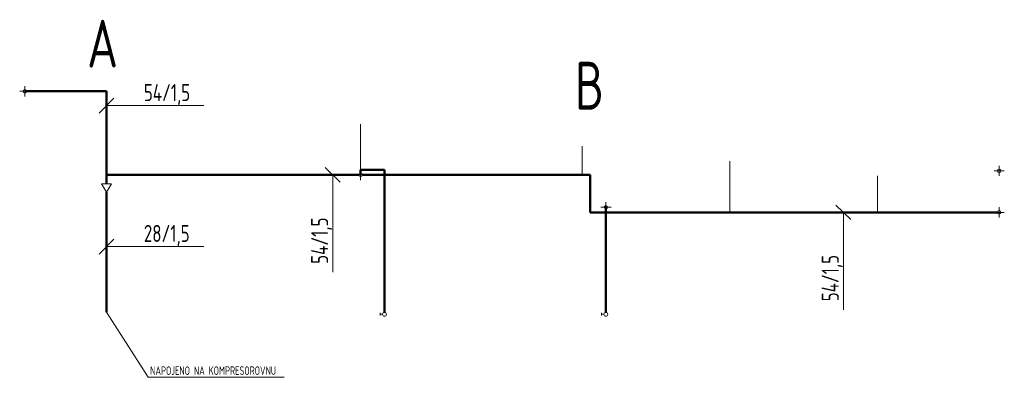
# Model space of a CAD drawing. Header units: millimetres. Extents: x 268235 to 512960, y -33037 to 58647.
# Tile 6 of 7: x 373271 to 387669, y 31893 to 37121. Entities that reach past the tile are written whole.
import ezdxf

# ---------------------------------------------------------------- set-up
doc = ezdxf.new("R2010")
doc.units = ezdxf.units.MM
doc.header["$LTSCALE"] = 0.25
for name, color, linetype, lineweight in [('_STL_V_ARMATURY', 7, 'Continuous', 20), ('_STL_V_POPIS_A', 7, 'Continuous', 20), ('_STL_V_POPIS_B', 150, 'Continuous', 35), ('_STL_V_VZDUCH', 162, 'STL_VZDUCH', 50), ('_VYT_POPIS_A', 7, 'Continuous', 20), ('_VYT_POPIS_B', 150, 'Continuous', 35), ('TLAKOVÝ VZDUCH popis', 7, 'Continuous', 18), ('VZDUCH_ARMATURY', 7, 'Continuous', 20)]:
    doc.layers.add(name, color=color, linetype=linetype, lineweight=lineweight)
doc.styles.get("Standard").update_dxf_attribs({"font": 'arial.ttf'})
doc.styles.add('Stl_vzduch', font='isocp.shx', dxfattribs={"width": 0.8})
doc.styles.add('Vytápění', font='isocp.shx', dxfattribs={"width": 0.8})
doc.linetypes.add('STL_VZDUCH', pattern='A,30,-6.08,["V",Standard,S=5,R=0,X=-2.1,Y=-2.45],-6.08', length=42.16)

# ---------------------------------------------------------------- blocks, each defined once
blk = doc.blocks.new('A$C0BF07F07')
at = {"layer": '_STL_V_ARMATURY'}
for p, q in [((-75, 0), (75, 0)), ((0, -75), (0, 75))]:
    blk.add_line(p, q, dxfattribs=at)
blk.add_circle((0, 0), 25, dxfattribs=at)

msp = doc.modelspace()

# ---------------------------------------------------------------- linework, layer by layer
at = {"layer": '_STL_V_POPIS_A'}
for p, q in [((381494, 35272), (381494, 34852)), ((383655, 35054), (383655, 34304)), ((374616, 34723), (374468, 34723)), ((385814, 34838), (385814, 34304))]:
    msp.add_line(p, q, dxfattribs=at)
for centre in [(378605, 32813), (381843, 32813)]:
    msp.add_circle(centre, 28, dxfattribs=at)
at = {"layer": '_STL_V_VZDUCH'}
for p, q in [((373346, 36074), (374542, 36074)), ((374542, 36074), (374542, 34723)), ((374542, 34852), (378232, 34852)), ((378255, 34928), (378255, 34877)), ((378256, 34928), (378604, 34928)), ((378282, 34852), (381611, 34852)), ((378605, 32841), (378605, 34928)), ((381611, 34304), (381611, 34852)), ((374542, 34598), (374542, 32843)), ((381611, 34304), (387569, 34304)), ((381843, 32841), (381843, 34379))]:
    msp.add_line(p, q, dxfattribs=at)
at = {"layer": '_VYT_POPIS_A'}
msp.add_line((377140, 31893), (375149, 31893), dxfattribs=at)
at = {"layer": '_VYT_POPIS_A', "flags": 128}
msp.add_lwpolyline([(374542, 32843), (375149, 31893)], dxfattribs=at)
at = {"layer": 'TLAKOVÝ VZDUCH popis', "color": 7, "ltscale": 80}
for p, q in [((374649, 35973), (374435, 35755)), ((375965, 35864), (374542, 35864)), ((378257, 35594), (378257, 34877)), ((377739, 34959), (377958, 34745)), ((377849, 34852), (377849, 33428)), ((374468, 34723), (374542, 34598)), ((374616, 34723), (374542, 34598)), ((385206, 34411), (385425, 34198)), ((385316, 34304), (385316, 32881)), ((374649, 33914), (374435, 33695)), ((375965, 33804), (374542, 33804))]:
    msp.add_line(p, q, dxfattribs=at)
at = {"layer": 'VZDUCH_ARMATURY'}
for p, q in [((378542, 32815), (378542, 32835)), ((381780, 32815), (381780, 32835)), ((378577, 32815), (378542, 32815)), ((378542, 32794), (378542, 32815)), ((381815, 32815), (381780, 32815)), ((381780, 32794), (381780, 32815))]:
    msp.add_line(p, q, dxfattribs=at)

# ---------------------------------------------------------------- block references
at = {"layer": '_VYT_POPIS_B'}
for p in [(373346, 36074), (387594, 34911), (378257, 34852), (381843, 34379), (387594, 34304)]:
    msp.add_blockref('A$C0BF07F07', p, dxfattribs=at)

# ---------------------------------------------------------------- texts
at = {"layer": '_STL_V_POPIS_A', "style": 'Vytápění', "width": 0.8}
for s, p in [('54/1,5', (375087, 35930)), ('28/1,5', (375087, 33871))]:
    msp.add_text(s, height=250, dxfattribs=at).set_placement(p)
for p in [(377782, 33551), (385249, 33004)]:
    msp.add_text('54/1,5', height=250, rotation=90, dxfattribs=at).set_placement(p)
at = {"layer": '_STL_V_POPIS_B', "style": 'Stl_vzduch', "width": 0.8}
for s, p in [('A', (374257, 36421)), ('B', (381389, 35806))]:
    msp.add_text(s, height=700, dxfattribs=at).set_placement(p)
at = {"layer": '_VYT_POPIS_A', "style": 'Vytápění', "width": 0.8}
msp.add_text('NAPOJENO NA KOMPRESOROVNU', height=125, dxfattribs=at).set_placement((375179, 31928))

doc.saveas('drawing.dxf')
